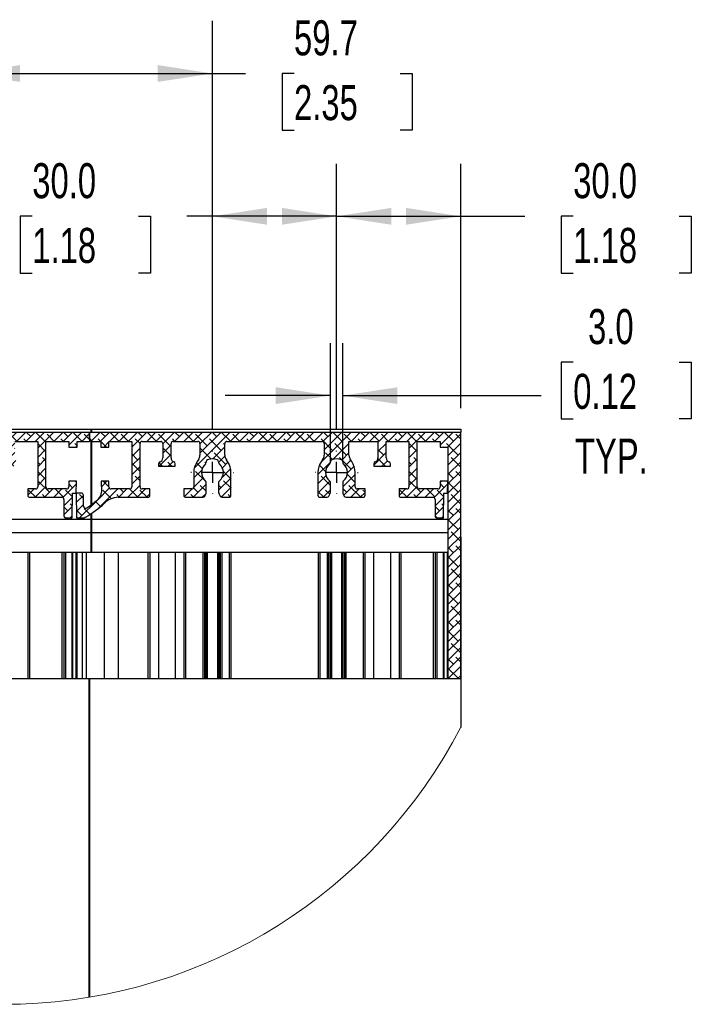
# Model space of a CAD drawing. Header units: millimetres. Extents: x 51 to 2184, y 51 to 1676.
# Tile 5 of 9: x 1246 to 1571, y 415 to 891. Entities that reach past the tile are written whole.
import ezdxf

# ---------------------------------------------------------------- set-up
doc = ezdxf.new("R2010")
doc.units = ezdxf.units.MM
doc.header["$LTSCALE"] = 8
doc.linetypes.add('CENTERX2', pattern=[20.32, 12.7, -2.54, 2.54, -2.54])
doc.layers.add('CENTER', color=40, linetype='CENTERX2')
doc.layers.add('DIMENSIONS', color=140, linetype='Continuous', lineweight=25)
doc.styles.add('SLDTEXTSTYLE0', font='TXT', dxfattribs={"width": 0.7})
doc.dimstyles.new('SLDDIMSTYLE7', dxfattribs={"dimtxt": 17.264063, "dimasz": 26.416, "dimexe": 0, "dimexo": 0.0625, "dimgap": 4.316016, "dimtad": 0, "dimtih": 1, "dimtoh": 1, "dimlfac": 0.5, "dimrnd": 1e-09, "dimzin": 4, "dimdsep": 46, "dimtxsty": 'SLDTEXTSTYLE0', "dimsah": 1, "dimcen": 0.09, "dimadec": 0, "dimazin": 1, "dimtfac": 1, "dimtmove": 0, "dimatfit": 0, "dimfxl": 0, "dimfrac": 2, "dimtolj": 1, "dimtzin": 12, "dimarcsym": 0})
doc.dimstyles.new('SLDDIMSTYLE8', dxfattribs={"dimtxt": 17.264063, "dimasz": 26.416, "dimexe": 0, "dimexo": 0.0625, "dimgap": 4.316016, "dimtad": 0, "dimtih": 1, "dimtoh": 1, "dimlfac": 0.5, "dimrnd": 1e-09, "dimzin": 4, "dimdsep": 46, "dimtxsty": 'SLDTEXTSTYLE0', "dimsah": 1, "dimcen": 0.09, "dimadec": 0, "dimazin": 1, "dimtfac": 1, "dimtofl": 0, "dimtmove": 0, "dimatfit": 3, "dimfxl": 0, "dimfrac": 2, "dimtolj": 1, "dimtzin": 12, "dimarcsym": 0})
doc.dimstyles.new('SLDDIMSTYLE9', dxfattribs={"dimtxt": 17.264063, "dimasz": 26.416, "dimexe": 0, "dimexo": 0.0625, "dimgap": 4.316016, "dimtad": 0, "dimtih": 1, "dimtoh": 1, "dimlfac": 0.5, "dimrnd": 1e-09, "dimzin": 12, "dimdsep": 46, "dimtxsty": 'SLDTEXTSTYLE0', "dimsah": 1, "dimcen": 0.09, "dimadec": 0, "dimazin": 3, "dimtfac": 1, "dimtofl": 0, "dimtmove": 0, "dimatfit": 3, "dimfxl": 0, "dimfrac": 2, "dimtolj": 1, "dimtzin": 12, "dimarcsym": 0})

# ---------------------------------------------------------------- blocks, each defined once
blk = doc.blocks.new('SW_HATCH_0')
at = {"color": 0, "linetype": 'Continuous', "lineweight": 18}
for p, q in [((-197.57, 0), (-201.4, -3.83)), ((-193.08, 0), (-197.58, -4.5)), ((-188.59, 0), (-193.09, -4.5)), ((-190.76, -2.17), (-192.93, 0)), ((-170.62, 0), (-189.75, -19.12)), ((-184.1, 0), (-188.6, -4.5)), ((-184.02, -4.42), (-188.44, 0)), ((-175.12, 0), (-186.8, -11.68)), ((-179.61, 0), (-186.76, -7.15)), ((-172.8, -2.17), (-174.97, 0)), ((-166.13, 0), (-170.63, -4.5)), ((-166.06, -4.42), (-170.48, 0)), ((-161.64, 0), (-166.14, -4.5)), ((-157.15, 0), (-161.65, -4.5)), ((-152.66, 0), (-157.16, -4.5)), ((-154.83, -2.17), (-157.01, 0)), ((-148.17, 0), (-152.67, -4.5)), ((-148.1, -4.42), (-152.52, 0)), ((-143.68, 0), (-148.18, -4.5)), ((-139.19, 0), (-143.69, -4.5)), ((-134.7, 0), (-139.2, -4.5)), ((-136.87, -2.17), (-139.04, 0)), ((-130.21, 0), (-134.71, -4.5)), ((-130.14, -4.42), (-134.55, 0)), ((-125.72, 0), (-130.22, -4.5)), ((-121.23, 0), (-125.73, -4.5)), ((-116.74, 0), (-121.24, -4.5)), ((-118.91, -2.17), (-121.08, 0)), ((-112.25, 0), (-116.75, -4.5)), ((-112.18, -4.42), (-116.59, 0)), ((-107.76, 0), (-112.26, -4.5)), ((-103.27, 0), (-107.77, -4.5)), ((-98.78, 0), (-103.28, -4.5)), ((-100.95, -2.17), (-103.12, 0)), ((-94.29, 0), (-98.79, -4.5)), ((-94.22, -4.42), (-98.63, 0)), ((-89.8, 0), (-94.3, -4.5)), ((-85.31, 0), (-89.81, -4.5)), ((-80.82, 0), (-85.32, -4.5)), ((-82.99, -2.17), (-85.16, 0)), ((-76.33, 0), (-80.83, -4.5)), ((-76.26, -4.42), (-80.67, 0)), ((-71.84, 0), (-76.34, -4.5)), ((-67.35, 0), (-71.85, -4.5)), ((-53.88, 0), (-70.43, -16.55)), ((-62.86, 0), (-67.42, -4.56)), ((-65.03, -2.17), (-67.2, 0)), ((-58.37, 0), (-66.76, -8.39)), ((-58.3, -4.42), (-62.71, 0)), ((-49.39, 0), (-53.89, -4.5)), ((-44.9, 0), (-49.4, -4.5)), ((-47.07, -2.17), (-49.24, 0)), ((-40.41, 0), (-44.91, -4.5)), ((-40.34, -4.42), (-44.75, 0)), ((-35.92, 0), (-40.76, -4.84)), ((-31.43, 0), (-35.93, -4.5)), ((-26.94, 0), (-31.44, -4.5)), ((-29.11, -2.17), (-31.28, 0)), ((-22.45, 0), (-26.95, -4.5)), ((-22.38, -4.42), (-26.79, 0)), ((-17.96, 0), (-25.76, -7.8)), ((-13.47, 0), (-17.97, -4.5)), ((-8.98, 0), (-13.48, -4.5)), ((-11.15, -2.17), (-13.32, 0)), ((-4.49, 0), (-10.76, -6.27)), ((-4.42, -4.42), (-8.83, 0)), ((0, 0), (-0.8, -0.8)), ((4.49, 0), (-0.01, -4.5)), ((8.98, 0), (4.48, -4.5)), ((6.81, -2.17), (4.64, 0)), ((13.47, 0), (8.97, -4.5)), ((13.54, -4.42), (9.13, 0)), ((17.96, 0), (13.46, -4.5)), ((22.45, 0), (17.95, -4.5)), ((26.94, 0), (19.7, -7.24)), ((24.77, -2.17), (22.6, 0)), ((31.43, 0), (26.93, -4.5)), ((31.51, -4.42), (27.09, 0)), ((35.92, 0), (31.42, -4.5)), ((40.41, 0), (34.7, -5.71)), ((44.9, 0), (40.4, -4.5)), ((42.73, -2.17), (40.56, 0)), ((49.39, 0), (44.89, -4.5)), ((49.47, -4.42), (45.05, 0)), ((53.88, 0), (49.38, -4.5)), ((67.35, 0), (49.92, -17.43)), ((58.37, 0), (52.69, -5.69)), ((62.86, 0), (52.69, -10.18)), ((60.69, -2.17), (58.52, 0)), ((67.43, -4.42), (63.01, 0)), ((71.84, 0), (67.34, -4.5)), ((76.33, 0), (71.83, -4.5)), ((80.82, 0), (76.32, -4.5)), ((78.65, -2.17), (76.48, 0)), ((85.31, 0), (80.81, -4.5)), ((85.39, -4.42), (80.97, 0)), ((89.8, 0), (85.3, -4.5)), ((94.29, 0), (89.79, -4.5)), ((98.78, 0), (94.28, -4.5)), ((96.61, -2.17), (94.44, 0)), ((103.27, 0), (98.77, -4.5)), ((103.35, -4.42), (98.93, 0)), ((107.76, 0), (103.26, -4.5)), ((112.25, 0), (107.75, -4.5)), ((125.72, 0), (111.26, -14.46)), ((116.74, 0), (112.15, -4.59)), ((114.57, -2.17), (112.4, 0)), ((121.23, 0), (112.73, -8.51)), ((121.31, -4.42), (116.89, 0)), ((130.21, 0), (125.71, -4.5)), ((134.7, 0), (130.2, -4.5)), ((132.53, -2.17), (130.36, 0)), ((139.19, 0), (134.69, -4.5)), ((139.27, -4.42), (134.85, 0)), ((143.68, 0), (138.73, -4.96)), ((148.17, 0), (143.67, -4.5)), ((152.66, 0), (148.16, -4.5)), ((150.49, -2.17), (148.32, 0)), ((157.15, 0), (152.65, -4.5)), ((157.23, -4.42), (152.81, 0)), ((161.64, 0), (153.73, -7.92)), ((166.13, 0), (161.63, -4.5)), ((170.62, 0), (166.12, -4.5)), ((168.45, -2.17), (166.28, 0)), ((175.11, 0), (168.73, -6.39)), ((175.19, -4.42), (170.77, 0)), ((-219.35, -3.82), (-227.03, -11.5)), ((-213.22, -2.19), (-222.54, -11.5)), ((-219.94, -4.42), (-220.25, -4.1)), ((-207.65, -1.1), (-218.05, -11.5)), ((-213.21, -6.66), (-216.79, -3.08)), ((-202.48, -0.42), (-213.56, -11.5)), ((-206.47, -8.91), (-212.08, -3.29)), ((-208.72, -2.17), (-209.47, -1.42)), ((-202.46, -3.94), (-205.6, -0.8)), ((-192.92, -4.5), (-194.12, -3.29)), ((-177.29, -6.66), (-182.9, -1.05)), ((-174.56, -4.9), (-176.16, -3.29)), ((-161.49, -4.5), (-164.94, -1.05)), ((-157, -4.5), (-158.2, -3.29)), ((-143.53, -4.5), (-146.98, -1.05)), ((-139.03, -4.5), (-140.24, -3.29)), ((-125.56, -4.5), (-129.02, -1.05)), ((-121.07, -4.5), (-122.28, -3.29)), ((-107.6, -4.5), (-111.06, -1.05)), ((-103.11, -4.5), (-104.32, -3.29)), ((-89.64, -4.5), (-93.1, -1.05)), ((-85.15, -4.5), (-86.36, -3.29)), ((-71.68, -4.5), (-75.14, -1.05)), ((-62.79, -8.91), (-68.4, -3.29)), ((-53.72, -4.5), (-57.17, -1.05)), ((-49.23, -4.5), (-50.44, -3.29)), ((-35.76, -4.5), (-39.21, -1.05)), ((-31.27, -4.5), (-32.48, -3.29)), ((-17.8, -4.5), (-21.25, -1.05)), ((-13.31, -4.5), (-14.52, -3.29)), ((-0.75, -0.75), (-4.5, -4.5)), ((-0.75, -3.59), (-3.29, -1.05)), ((0.16, -4.5), (-0.12, -4.22)), ((4.65, -4.5), (3.44, -3.29)), ((7.45, -7.3), (4.7, -4.55)), ((18.12, -4.5), (14.67, -1.05)), ((23.7, -5.59), (21.4, -3.29)), ((38.24, -6.66), (32.63, -1.05)), ((40.57, -4.5), (39.36, -3.29)), ((56.2, -6.66), (50.59, -1.05)), ((62.94, -8.91), (57.32, -3.29)), ((72, -4.5), (68.55, -1.05)), ((76.49, -4.5), (75.28, -3.29)), ((89.96, -4.5), (86.51, -1.05)), ((94.45, -4.5), (93.24, -3.29)), ((107.92, -4.5), (104.47, -1.05)), ((116.82, -8.91), (111.21, -3.29)), ((125.88, -4.5), (122.43, -1.05)), ((130.37, -4.5), (129.17, -3.29)), ((143.84, -4.5), (140.39, -1.05)), ((148.33, -4.5), (147.13, -3.29)), ((161.8, -4.5), (158.35, -1.05)), ((166.29, -4.5), (165.09, -3.29)), ((178.73, -0.88), (172.31, -7.3)), ((178.73, -3.46), (176.31, -1.05)), ((-226.27, -6.26), (-254.68, -34.66)), ((-228.92, -13.4), (-233.03, -9.29)), ((-224.43, -8.91), (-226.85, -6.49)), ((-217.7, -11.15), (-223.31, -5.54)), ((-212.86, -11.5), (-216.57, -7.78)), ((-205.32, -7.76), (-209.5, -11.93)), ((-205.32, -5.57), (-205.35, -5.54)), ((-181.78, -11.15), (-186.76, -6.17)), ((-175.04, -13.4), (-180.65, -7.78)), ((-174.76, -8.62), (-179.29, -13.16)), ((-54.76, -5.37), (-62.67, -13.27)), ((-56.05, -11.15), (-61.66, -5.54)), ((-54.76, -7.96), (-54.93, -7.78)), ((-36.76, -5.33), (-40.76, -9.33)), ((-38.09, -11.15), (-40.76, -8.49)), ((-36.76, -8), (-36.97, -7.78)), ((-21.76, -8.29), (-25.76, -12.29)), ((-21.76, -9.52), (-25.74, -5.54)), ((-10.51, -7.3), (-10.76, -7.05)), ((-6.76, -6.56), (-7.78, -5.54)), ((-6.76, -6.76), (-7.3, -7.3)), ((8.7, -4.77), (6.17, -7.3)), ((20.28, -6.66), (19.7, -6.08)), ((23.7, -7.73), (19.7, -11.73)), ((38.7, -6.2), (34.7, -10.2)), ((38.7, -11.61), (34.87, -7.78)), ((58.07, -13.02), (52.83, -7.78)), ((64.69, -7.16), (58.85, -12.99)), ((64.69, -6.16), (64.06, -5.54)), ((124.73, -5.49), (116.99, -13.22)), ((123.55, -11.15), (117.94, -5.54)), ((124.73, -7.84), (124.68, -7.78)), ((142.73, -5.45), (138.73, -9.45)), ((141.51, -11.15), (138.73, -8.36)), ((142.73, -7.87), (142.64, -7.78)), ((157.73, -8.41), (153.73, -12.41)), ((157.73, -9.4), (153.86, -5.54)), ((169.09, -7.3), (168.73, -6.93)), ((177.43, -11.15), (171.82, -5.54)), ((178.73, -5.37), (172.73, -11.37)), ((178.73, -7.95), (178.56, -7.78)), ((-234.61, -10.1), (-254.75, -30.25)), ((-228.12, -12.59), (-252.53, -37)), ((-240.15, -15.64), (-241.59, -14.2)), ((-233.41, -17.89), (-238.83, -12.47)), ((-235.66, -11.15), (-235.97, -10.83)), ((-226.33, -11.5), (-227.8, -10.03)), ((-204.23, -15.64), (-209.84, -10.03)), ((-205.32, -12.25), (-209.32, -16.25)), ((-202.33, -13.74), (-206.11, -17.52)), ((-186.27, -15.64), (-187.9, -14.01)), ((-183.6, -13.82), (-185.14, -12.27)), ((-174.35, -12.71), (-177.2, -15.56)), ((-170.65, -13.5), (-175.57, -18.41)), ((-168.31, -15.64), (-170.45, -13.5)), ((-166.16, -13.5), (-169.16, -16.5)), ((-162.96, -16.5), (-165.96, -13.5)), ((-161.67, -13.5), (-164.67, -16.5)), ((-157.18, -13.5), (-160.18, -16.5)), ((-152.69, -13.5), (-155.69, -16.5)), ((-150.34, -15.64), (-152.49, -13.5)), ((-148.24, -13.53), (-151.2, -16.5)), ((-144.85, -16.65), (-147.9, -13.59)), ((-95.03, -14.21), (-96.05, -15.22)), ((-91.11, -16.5), (-93.94, -13.68)), ((-89.83, -13.5), (-92.84, -16.5)), ((-85.34, -13.5), (-88.34, -16.5)), ((-80.85, -13.5), (-83.85, -16.5)), ((-78.5, -15.64), (-80.64, -13.5)), ((-76.36, -13.5), (-79.36, -16.5)), ((-73.15, -16.5), (-76.15, -13.5)), ((-71.87, -13.5), (-74.87, -16.5)), ((-67.28, -13.4), (-67.57, -13.11)), ((-62.85, -13.33), (-66.15, -10.03)), ((-53.81, -17.89), (-59.42, -12.27)), ((-54.76, -9.86), (-58.35, -13.45)), ((-53.95, -13.54), (-56.6, -16.19)), ((-36.76, -9.82), (-42.76, -15.82)), ((-37.23, -16.5), (-40.8, -12.93)), ((-36.26, -13.81), (-38.95, -16.5)), ((-21.76, -12.78), (-25.76, -16.78)), ((-21.76, -14.01), (-23.5, -12.27)), ((22.53, -13.4), (19.7, -10.57)), ((23.7, -12.22), (19.7, -16.22)), ((23.7, -10.08), (23.65, -10.03)), ((38.7, -10.69), (32.89, -16.5)), ((39.67, -14.21), (37.38, -16.5)), ((65.18, -15.64), (59.57, -10.03)), ((64.72, -11.62), (61.69, -14.65)), ((112.33, -13.4), (112.14, -13.21)), ((116.73, -13.3), (113.45, -10.03)), ((125.8, -17.89), (120.19, -12.27)), ((124.73, -9.98), (121.21, -13.49)), ((125.59, -13.61), (122.93, -16.26)), ((142.73, -9.94), (136.73, -15.94)), ((142.37, -16.5), (138.7, -12.83)), ((143.28, -13.88), (140.65, -16.5)), ((157.73, -12.9), (153.73, -16.9)), ((157.73, -13.89), (156.11, -12.27)), ((178.73, -9.86), (172.73, -15.86)), ((178.73, -16.93), (174.07, -12.27)), ((-247, -18.01), (-254.83, -25.84)), ((-244.64, -20.13), (-246.87, -17.9)), ((-237.9, -22.38), (-243.51, -16.76)), ((-232.12, -23.67), (-236.78, -19.01)), ((-229.31, -17.5), (-232.29, -14.52)), ((-206.86, -17.5), (-207.59, -16.76)), ((-201.29, -17.19), (-205.32, -21.23)), ((-185.97, -20.42), (-189.4, -16.99)), ((-172.8, -20.13), (-176.29, -16.64)), ((-171.55, -16.89), (-171.67, -16.76)), ((-158.47, -16.5), (-160.45, -14.52)), ((-145.46, -15.24), (-147.76, -17.54)), ((-144.76, -21.23), (-146.98, -19.01)), ((-93.75, -17.42), (-96.76, -20.42)), ((-86.62, -16.5), (-88.61, -14.52)), ((-66.04, -19.12), (-70.64, -14.52)), ((-63.76, -14.37), (-69.76, -20.37)), ((-52.31, -16.39), (-55.46, -19.54)), ((-42.58, -15.64), (-42.76, -15.47)), ((-24.62, -15.64), (-25.76, -14.5)), ((-21.76, -17.27), (-25.76, -21.27)), ((-22.38, -22.38), (-25.76, -19)), ((23.7, -19.06), (19.7, -15.06)), ((23.7, -16.71), (19.7, -20.71)), ((34.61, -16.5), (32.87, -14.77)), ((39.1, -16.5), (37.12, -14.52)), ((53.51, -18.33), (49.69, -22.16)), ((55.64, -24.06), (50.59, -19.01)), ((53.72, -17.65), (50.95, -14.88)), ((55.6, -15.04), (55.08, -14.52)), ((67.52, -17.79), (63.4, -21.92)), ((66.23, -14.59), (63.52, -17.31)), ((67.43, -22.38), (63.95, -18.9)), ((115.73, -14.49), (109.73, -20.49)), ((113.45, -19.01), (110.43, -15.99)), ((127.21, -16.48), (124.02, -19.66)), ((137.02, -15.64), (136.73, -15.34)), ((154.98, -15.64), (153.73, -14.38)), ((157.73, -17.39), (153.73, -21.39)), ((157.23, -22.38), (153.73, -18.87)), ((178.73, -14.35), (172.73, -20.35)), ((172.94, -15.64), (172.73, -15.42)), ((178.73, -18.84), (172.73, -24.84)), ((178.73, -21.42), (176.31, -19.01)), ((-249.13, -24.62), (-251.81, -21.94)), ((-232.12, -21.09), (-249.66, -38.63)), ((-242.39, -26.87), (-248.01, -21.25)), ((-235.66, -29.11), (-241.27, -23.5)), ((-201.98, -22.38), (-205.32, -19.04)), ((-201.29, -21.68), (-205.32, -25.72)), ((-201.29, -27.56), (-205.32, -23.53)), ((-186.04, -19.91), (-189.76, -23.62)), ((-184.69, -23.04), (-189.76, -28.11)), ((-183.76, -27.13), (-187.39, -23.5)), ((-171.76, -19.09), (-177.76, -25.09)), ((-171.76, -23.58), (-177.7, -29.52)), ((-171.76, -25.66), (-175.87, -21.54)), ((-144.76, -19.03), (-147.76, -22.03)), ((-144.76, -23.52), (-147.76, -26.52)), ((-94.22, -22.38), (-96.76, -19.84)), ((-93.76, -21.91), (-96.76, -24.91)), ((-64.05, -23.64), (-71.91, -31.5)), ((-65.85, -20.95), (-69.76, -24.86)), ((-63.76, -25.9), (-68.4, -21.25)), ((-51.76, -20.33), (-57.76, -26.33)), ((-51.76, -24.43), (-55.58, -20.61)), ((-21.76, -21.76), (-25.76, -25.76)), ((-20.13, -29.11), (-25.74, -23.5)), ((-10.23, -23.7), (-10.76, -24.23)), ((-7.05, -24.23), (-7.58, -23.7)), ((7.73, -23.7), (5.04, -26.39)), ((8.7, -26.51), (5.89, -23.7)), ((23.7, -21.2), (19.7, -25.2)), ((23.7, -23.55), (21.4, -21.25)), ((54.13, -22.2), (49.67, -26.66)), ((67.69, -22.12), (61.69, -28.12)), ((67.69, -27.13), (64.06, -23.5)), ((113.66, -21.04), (109.73, -24.98)), ((115.49, -23.71), (109.73, -29.47)), ((115.73, -25.78), (111.21, -21.25)), ((127.73, -20.45), (121.73, -26.45)), ((127.73, -24.31), (123.93, -20.51)), ((157.73, -21.88), (153.73, -25.88)), ((159.47, -29.11), (153.86, -23.5)), ((169.38, -23.7), (168.73, -24.35)), ((172.43, -24.11), (172.02, -23.7)), ((175.19, -22.38), (172.73, -19.91)), ((178.73, -23.33), (172.73, -29.33)), ((-253.62, -29.11), (-254.8, -27.93)), ((-246.88, -31.36), (-252.5, -25.74)), ((-232.12, -25.58), (-249.66, -43.12)), ((-240.15, -33.6), (-245.76, -27.99)), ((-228.92, -31.36), (-234.53, -25.74)), ((-230.56, -28.5), (-233.56, -31.5)), ((-208.11, -28.5), (-209.32, -29.72)), ((-206.33, -31.5), (-209.32, -28.51)), ((-201.29, -26.17), (-206.62, -31.5)), ((-188.51, -26.87), (-189.76, -25.62)), ((-183.76, -26.6), (-188.65, -31.5)), ((-177.29, -24.62), (-177.74, -24.17)), ((-171.12, -27.43), (-175.18, -31.5)), ((-170.41, -31.5), (-173.92, -27.99)), ((-148.73, -27.5), (-151.56, -30.32)), ((-144.79, -28.05), (-148.21, -31.46)), ((-145.85, -29.11), (-147.92, -27.05)), ((-91.97, -29.11), (-96.76, -24.33)), ((-93.76, -26.4), (-96.43, -29.08)), ((-90.36, -27.5), (-94.12, -31.26)), ((-72.4, -27.5), (-73.56, -28.66)), ((-67.28, -31.36), (-71.13, -27.5)), ((-69.52, -24.62), (-69.76, -24.39)), ((-63.76, -27.84), (-67.42, -31.5)), ((-64.05, -30.09), (-66.15, -27.99)), ((-56.05, -29.11), (-57.76, -27.41)), ((-51.76, -24.82), (-57.32, -30.38)), ((-49.32, -31.36), (-54.93, -25.74)), ((-49.95, -27.5), (-53.95, -31.5)), ((-46.96, -29.23), (-48.19, -27.99)), ((-27.5, -27.5), (-30.56, -30.56)), ((-26.72, -31.5), (-30.23, -27.99)), ((-21.76, -26.25), (-27.01, -31.5)), ((-18.52, -27.5), (-22.52, -31.5)), ((-14.03, -27.5), (-18.03, -31.5)), ((-13.4, -31.36), (-17.25, -27.5)), ((-7.07, -25.03), (-13.65, -31.61)), ((-8.94, -31.32), (-12.27, -27.99)), ((-8.91, -26.87), (-10.76, -25.01)), ((9.95, -32.25), (5.69, -27.99)), ((17.4, -27.5), (13.23, -31.67)), ((15.79, -29.11), (14.18, -27.5)), ((23.7, -25.69), (17.89, -31.5)), ((22.53, -31.36), (18.67, -27.5)), ((20.28, -24.62), (19.7, -24.04)), ((26.38, -27.5), (22.38, -31.5)), ((27.16, -31.5), (23.65, -27.99)), ((48.84, -27.49), (45.15, -31.18)), ((55.69, -25.14), (49.32, -31.5)), ((51.71, -29.11), (49.57, -26.97)), ((55.69, -28.6), (52.83, -25.74)), ((62.94, -26.87), (61.69, -25.62)), ((67.69, -26.61), (62.88, -31.41)), ((110.08, -24.62), (109.73, -24.27)), ((115.73, -27.96), (112.18, -31.5)), ((115.47, -30.01), (113.45, -27.99)), ((123.55, -29.11), (121.73, -27.29)), ((127.73, -24.94), (122.21, -30.46)), ((130.29, -31.36), (124.68, -25.74)), ((129.65, -27.5), (125.65, -31.5)), ((132.53, -29.11), (131.41, -27.99)), ((152.1, -27.5), (148.94, -30.66)), ((152.88, -31.5), (149.37, -27.99)), ((157.73, -26.37), (152.6, -31.5)), ((161.09, -27.5), (157.09, -31.5)), ((165.58, -27.5), (161.58, -31.5)), ((166.21, -31.36), (162.35, -27.5)), ((172.41, -25.15), (165.91, -31.66)), ((170.55, -31.21), (167.33, -27.99)), ((170.7, -26.87), (168.73, -24.89)), ((177.43, -29.11), (172.73, -24.4)), ((178.73, -27.82), (172.73, -33.82)), ((178.73, -25.91), (178.56, -25.74)), ((-251.37, -35.85), (-254.72, -32.5)), ((-244.64, -38.09), (-250.25, -32.48)), ((-235.62, -33.64), (-239.02, -30.23)), ((-228.12, -30.56), (-229.06, -31.5)), ((-202.17, -31.16), (-203.1, -30.23)), ((-188.37, -31.5), (-189.76, -30.11)), ((-184.46, -30.91), (-185.14, -30.23)), ((-175.04, -31.36), (-177.76, -28.64)), ((-167.96, -28.76), (-170.69, -31.5)), ((-148.02, -31.43), (-149.22, -30.23)), ((-94.45, -31.12), (-95.34, -30.23)), ((-46.96, -29), (-49.46, -31.5)), ((-22.23, -31.5), (-23.5, -30.23)), ((-8.94, -31.39), (-13.11, -35.57)), ((-7.05, -29.5), (-7.15, -29.61)), ((-6.66, -33.6), (-7.09, -33.17)), ((-3.64, -30.58), (-7.08, -34.02)), ((-3.61, -32.16), (-5.54, -30.23)), ((4.56, -31.36), (4.47, -31.26)), ((13.69, -31.5), (12.42, -30.23)), ((28.5, -29.87), (26.87, -31.5)), ((49.61, -31.5), (48.34, -30.23)), ((55.54, -29.77), (53.81, -31.5)), ((63.05, -31.47), (62.29, -30.71)), ((67.33, -31.26), (66.3, -30.23)), ((112.33, -31.36), (109.73, -28.76)), ((132.53, -29.12), (130.14, -31.5)), ((157.37, -31.5), (156.11, -30.23)), ((170.54, -31.51), (166.37, -35.69)), ((178.73, -32.31), (172.73, -38.31)), ((178.73, -34.89), (174.07, -30.23)), ((-241.24, -37), (-243.51, -34.72)), ((-235.62, -33.57), (-239.62, -37.57)), ((-235.62, -38.06), (-239.07, -41.5)), ((-235.62, -38.13), (-236.78, -36.97)), ((-9.02, -35.96), (-13.11, -40.06)), ((-11.15, -38.09), (-13.11, -36.13)), ((-9.01, -35.74), (-10.03, -34.72)), ((-4.42, -40.34), (-7.01, -37.74)), ((-3.56, -34.99), (-7, -38.43)), ((-0.46, -39.8), (-3.29, -36.97)), ((0.07, -35.85), (-0.34, -35.43)), ((4.65, -35.93), (2.19, -33.48)), ((168.45, -38.09), (166.37, -36.01)), ((170.46, -36.08), (166.37, -40.18)), ((170.47, -35.62), (169.58, -34.72)), ((172.94, -33.6), (172.73, -33.38)), ((178.73, -36.8), (172.73, -42.8)), ((175.19, -40.34), (172.73, -37.87)), ((178.73, -39.38), (176.31, -36.97)), ((-249.13, -42.58), (-249.66, -42.05)), ((-243.62, -41.57), (-249.65, -47.6)), ((-243.62, -43.6), (-248.01, -39.21)), ((-237.9, -40.34), (-239.62, -38.62)), ((-12.24, -41.49), (-13.11, -40.63)), ((-9.1, -40.53), (-10.07, -41.5)), ((167.37, -41.5), (166.37, -40.5)), ((170.38, -40.65), (169.54, -41.5)), ((178.73, -41.29), (172.73, -47.29)), ((177.43, -47.07), (172.73, -42.36)), ((-248.2, -48), (-249.66, -46.54)), ((-243.81, -47.89), (-245.76, -45.95)), ((-243.62, -46.06), (-245.57, -48)), ((178.73, -45.78), (172.73, -51.78)), ((178.73, -43.87), (178.56, -43.7)), ((178.73, -50.27), (172.73, -56.27)), ((172.94, -51.56), (172.73, -51.34)), ((178.73, -52.85), (174.07, -48.19)), ((178.73, -54.76), (172.73, -60.76)), ((175.19, -58.3), (172.73, -55.83)), ((178.73, -57.34), (176.31, -54.93)), ((178.73, -59.25), (172.73, -65.25)), ((177.43, -65.03), (172.73, -60.32)), ((178.73, -61.83), (178.56, -61.66)), ((178.73, -63.74), (172.73, -69.74)), ((178.73, -70.82), (174.07, -66.15)), ((178.73, -68.23), (172.73, -74.23)), ((172.94, -69.52), (172.73, -69.31)), ((178.73, -72.72), (172.73, -78.72)), ((175.19, -76.26), (172.73, -73.8)), ((178.73, -75.31), (176.31, -72.89)), ((178.73, -77.21), (172.73, -83.21)), ((177.43, -82.99), (172.73, -78.29)), ((178.73, -79.8), (178.56, -79.63)), ((178.73, -81.7), (172.73, -87.7)), ((178.73, -88.78), (174.07, -84.12)), ((178.73, -86.19), (172.73, -92.19)), ((172.94, -87.48), (172.73, -87.27)), ((178.73, -90.68), (172.73, -96.68)), ((175.19, -94.22), (172.73, -91.76)), ((178.73, -93.27), (176.31, -90.85)), ((178.73, -95.17), (172.73, -101.17)), ((177.43, -100.95), (172.73, -96.25)), ((178.73, -99.66), (172.73, -105.66)), ((178.73, -97.76), (178.56, -97.59)), ((178.73, -104.15), (172.73, -110.15)), ((178.73, -106.74), (174.07, -102.08)), ((172.94, -105.44), (172.73, -105.23)), ((178.73, -108.64), (172.73, -114.64)), ((178.73, -111.23), (176.31, -108.81)), ((175.19, -112.18), (172.73, -109.72)), ((178.73, -113.13), (172.73, -119.13)), ((177.43, -118.91), (172.73, -114.21)), ((178.73, -117.62), (177.09, -119.26)), ((178.73, -115.72), (178.56, -115.55))]:
    blk.add_line(p, q, dxfattribs=at)
at = {"color": 0, "linetype": 'Continuous', "lineweight": 18, "flags": 128}
for points in [[(-197.41, -4.5), (-198.2, -3.71), (-200.86, -1.05)], [(8.87, -27.05), (3.24, -32.68), (-5.58, -41.5)], [(12.91, -27.5), (6.81, -33.6), (3.68, -36.73)]]:
    blk.add_lwpolyline(points, dxfattribs=at)
blk = doc.blocks.new('_D_19')
at = {"layer": 'DIMENSIONS'}
for p, q in [((1396.32, 677.31), (1396.32, 734.53)), ((1402.32, 677.31), (1402.32, 734.53)), ((1513.71, 725.28), (1507.91, 725.28)), ((1507.91, 725.28), (1507.91, 697.84)), ((1565.01, 725.28), (1570.81, 725.28)), ((1570.81, 725.28), (1570.81, 697.84)), ((1396.32, 709.13), (1345.52, 709.13)), ((1402.32, 709.13), (1498.25, 709.13)), ((1507.91, 697.84), (1513.71, 697.84)), ((1570.81, 697.84), (1565.01, 697.84))]:
    blk.add_line(p, q, dxfattribs=at)
for points in [[(1396.32, 709.13), (1369.9, 713.19), (1369.9, 705.06)], [(1402.32, 709.13), (1428.73, 705.06), (1428.73, 713.19)]]:
    blk.add_solid(points, dxfattribs=at)
at = {"layer": 'DIMENSIONS', "char_height": 16.933, "attachment_point": 1, "style": 'SLDTEXTSTYLE0'}
for s, insert in [('3.0', (1520.89, 750.97)), ('0.12', (1513.71, 719.67)), ('TYP.', (1514.54, 688.36))]:
    blk.add_mtext(s, dxfattribs=dict(at, insert=insert))
blk = doc.blocks.new('_D_20')
at = {"layer": 'DIMENSIONS'}
for p, q in [((1399.32, 692.56), (1399.32, 821.16)), ((1459.32, 703.14), (1459.32, 821.16)), ((1399.32, 795.76), (1459.32, 795.76)), ((1459.32, 795.76), (1490.32, 795.76)), ((1513.71, 795.76), (1507.91, 795.76)), ((1507.91, 795.76), (1507.91, 768.32)), ((1565.01, 795.76), (1570.81, 795.76)), ((1570.81, 795.76), (1570.81, 768.32)), ((1507.91, 768.32), (1513.71, 768.32)), ((1570.81, 768.32), (1565.01, 768.32))]:
    blk.add_line(p, q, dxfattribs=at)
for points in [[(1399.32, 795.76), (1425.73, 791.69), (1425.73, 799.82)], [(1459.32, 795.76), (1432.9, 799.82), (1432.9, 791.69)]]:
    blk.add_solid(points, dxfattribs=at)
at = {"layer": 'DIMENSIONS', "char_height": 16.933, "attachment_point": 1, "style": 'SLDTEXTSTYLE0'}
for s, insert in [('30.0', (1513.71, 821.45)), ('1.18', (1513.71, 790.15))]:
    blk.add_mtext(s, dxfattribs=dict(at, insert=insert))
blk = doc.blocks.new('_D_21')
at = {"layer": 'DIMENSIONS'}
for p, q in [((1339.28, 692.56), (1339.28, 821.16)), ((1399.32, 692.56), (1399.32, 821.16)), ((1252.21, 795.76), (1246.41, 795.76)), ((1246.41, 795.76), (1246.41, 768.32)), ((1303.51, 795.76), (1309.31, 795.76)), ((1309.31, 795.76), (1309.31, 768.32)), ((1339.28, 795.76), (1326.91, 795.76)), ((1399.32, 795.76), (1339.28, 795.76)), ((1246.41, 768.32), (1252.21, 768.32)), ((1309.31, 768.32), (1303.51, 768.32))]:
    blk.add_line(p, q, dxfattribs=at)
for points in [[(1339.28, 795.76), (1365.69, 791.69), (1365.69, 799.82)], [(1399.32, 795.76), (1372.9, 799.82), (1372.9, 791.69)]]:
    blk.add_solid(points, dxfattribs=at)
at = {"layer": 'DIMENSIONS', "char_height": 16.933, "attachment_point": 1, "style": 'SLDTEXTSTYLE0'}
for s, insert in [('30.0', (1252.21, 821.45)), ('1.18', (1252.21, 790.15))]:
    blk.add_mtext(s, dxfattribs=dict(at, insert=insert))
blk = doc.blocks.new('_D_22')
at = {"layer": 'DIMENSIONS'}
for p, q in [((1219.83, 692.56), (1219.83, 890.17)), ((1339.28, 692.56), (1339.28, 890.17)), ((1219.83, 864.77), (1339.28, 864.77)), ((1339.28, 864.77), (1355.35, 864.77)), ((1378.74, 864.77), (1372.94, 864.77)), ((1372.94, 864.77), (1372.94, 837.33)), ((1430.04, 864.77), (1435.84, 864.77)), ((1435.84, 864.77), (1435.84, 837.33)), ((1372.94, 837.33), (1378.74, 837.33)), ((1435.84, 837.33), (1430.04, 837.33))]:
    blk.add_line(p, q, dxfattribs=at)
for points in [[(1219.83, 864.77), (1246.25, 860.71), (1246.25, 868.83)], [(1339.28, 864.77), (1312.86, 868.83), (1312.86, 860.71)]]:
    blk.add_solid(points, dxfattribs=at)
at = {"layer": 'DIMENSIONS', "char_height": 16.933, "attachment_point": 1, "style": 'SLDTEXTSTYLE0'}
for s, insert in [('59.7', (1378.74, 890.46)), ('2.35', (1378.74, 859.16))]:
    blk.add_mtext(s, dxfattribs=dict(at, insert=insert))
blk = doc.blocks.new('SW_CENTERMARKSYMBOL_12')
at = {"layer": 'CENTER', "color": 0}
for p, q in [((0, 10.16), (0, 10.38)), ((0, 0), (0, 5.08)), ((-10.16, 0), (-10.38, 0)), ((0, 0), (-5.08, 0)), ((0, 0), (0, -5.08)), ((0, 0), (5.08, 0)), ((10.16, 0), (10.38, 0)), ((0, -10.16), (0, -10.38))]:
    blk.add_line(p, q, dxfattribs=at)
blk = doc.blocks.new('SW_CENTERMARKSYMBOL_13')
at = {"layer": 'CENTER', "color": 0}
for p, q in [((0, 10.16), (0, 10.38)), ((0, 0), (0, 5.08)), ((-10.16, 0), (-10.38, 0)), ((0, 0), (-5.08, 0)), ((0, 0), (0, -5.08)), ((0, 0), (5.08, 0)), ((10.16, 0), (10.38, 0)), ((0, -10.16), (0, -10.38))]:
    blk.add_line(p, q, dxfattribs=at)

msp = doc.modelspace()

# ---------------------------------------------------------------- linework, layer by layer
for p, q in [((1082.393, 691.51), (1279.838, 691.51)), ((1084.243, 692.976), (1280.77, 692.976)), ((1279.791, 691.51), (1279.791, 688.01)), ((1279.791, 691.51), (1459.318, 691.51)), ((1279.838, 691.51), (1279.838, 687.01)), ((1280.458, 692.976), (1459.318, 692.976)), ((1280.458, 692.976), (1280.458, 691.51)), ((1280.77, 692.976), (1280.77, 691.51)), ((1459.318, 692.976), (1459.318, 691.51)), ((1459.318, 572.252), (1459.318, 691.51)), ((1243.833, 687.01), (1254.833, 687.01)), ((1254.833, 687.01), (1254.833, 665.01)), ((1258.833, 687.01), (1269.833, 687.01)), ((1258.833, 665.01), (1258.833, 687.01)), ((1269.833, 687.01), (1269.833, 684.21)), ((1273.833, 687.01), (1279.838, 687.01)), ((1273.833, 684.21), (1273.833, 687.01)), ((1279.791, 688.01), (1280.466, 688.01)), ((1280.458, 687.01), (1280.458, 656.189)), ((1280.466, 687.01), (1280.466, 688.01)), ((1280.466, 687.01), (1285.291, 687.01)), ((1280.77, 687.01), (1280.77, 656.458)), ((1285.291, 687.01), (1285.291, 684.21)), ((1289.291, 687.01), (1300.291, 687.01)), ((1289.291, 684.21), (1289.291, 687.01)), ((1300.291, 687.01), (1300.291, 665.01)), ((1304.291, 665.01), (1304.291, 686.01)), ((1305.291, 687.01), (1314.291, 687.01)), ((1315.291, 686.01), (1315.291, 679.01)), ((1319.291, 679.01), (1319.291, 686.01)), ((1320.291, 687.01), (1332.276, 687.01)), ((1333.276, 686.01), (1333.276, 680.384)), ((1345.276, 680.384), (1345.276, 686.01)), ((1346.276, 687.01), (1392.318, 687.01)), ((1393.318, 686.01), (1393.318, 680.384)), ((1405.318, 687.01), (1419.318, 687.01)), ((1405.318, 680.384), (1405.318, 687.01)), ((1419.318, 687.01), (1419.318, 679.01)), ((1423.318, 687.01), (1434.318, 687.01)), ((1423.318, 679.01), (1423.318, 687.01)), ((1434.318, 687.01), (1434.318, 665.01)), ((1438.318, 687.01), (1449.318, 687.01)), ((1438.318, 665.01), (1438.318, 687.01)), ((1449.318, 687.01), (1449.318, 684.21)), ((1269.833, 684.21), (1273.833, 684.21)), ((1285.291, 684.21), (1289.291, 684.21)), ((1449.318, 684.21), (1453.318, 684.21)), ((1453.318, 572.252), (1453.318, 684.21)), ((1313.291, 676.182), (1313.291, 675.01)), ((1321.291, 675.01), (1321.291, 676.182)), ((1332.525, 678.052), (1331.965, 677.27)), ((1336.276, 676.889), (1336.276, 677.146)), ((1342.276, 677.146), (1342.276, 676.889)), ((1346.587, 677.27), (1346.026, 678.052)), ((1392.567, 678.052), (1392.007, 677.27)), ((1396.318, 676.889), (1396.318, 677.146)), ((1402.318, 677.146), (1402.318, 676.889)), ((1406.629, 677.27), (1406.069, 678.052)), ((1417.318, 676.182), (1417.318, 675.01)), ((1425.318, 675.01), (1425.318, 676.182)), ((1313.291, 675.01), (1321.291, 675.01)), ((1330.276, 672.022), (1330.276, 665.01)), ((1348.276, 661.01), (1348.276, 672.022)), ((1390.318, 672.022), (1390.318, 661.01)), ((1408.318, 665.01), (1408.318, 672.022)), ((1417.318, 675.01), (1425.318, 675.01)), ((1269.833, 667.81), (1269.833, 665.01)), ((1273.545, 667.81), (1269.833, 667.81)), ((1273.444, 662.01), (1273.545, 667.81)), ((1285.579, 667.81), (1285.673, 662.441)), ((1289.291, 667.81), (1285.579, 667.81)), ((1289.291, 665.01), (1289.291, 667.81)), ((1336.276, 662.482), (1336.276, 667.155)), ((1342.276, 667.155), (1342.276, 662.482)), ((1396.318, 662.482), (1396.318, 667.155)), ((1402.318, 667.155), (1402.318, 662.482)), ((1449.318, 667.81), (1449.318, 665.01)), ((1453.03, 667.81), (1449.318, 667.81)), ((1452.928, 662.01), (1453.03, 667.81)), ((1250.033, 664.01), (1250.033, 661.01)), ((1253.833, 664.01), (1250.033, 664.01)), ((1268.833, 664.01), (1259.833, 664.01)), ((1271.476, 650.01), (1271.685, 662.01)), ((1271.685, 662.01), (1273.444, 662.01)), ((1273.434, 662.01), (1273.644, 650.01)), ((1275.952, 662.01), (1273.434, 662.01)), ((1299.291, 664.01), (1290.291, 664.01)), ((1309.091, 664.01), (1305.291, 664.01)), ((1309.091, 661.01), (1309.091, 664.01)), ((1325.476, 664.01), (1325.476, 661.01)), ((1329.276, 664.01), (1325.476, 664.01)), ((1335.552, 660.563), (1336.065, 661.588)), ((1342.487, 661.588), (1342.999, 660.563)), ((1395.594, 660.563), (1396.107, 661.588)), ((1402.529, 661.588), (1403.042, 660.563)), ((1413.118, 664.01), (1409.318, 664.01)), ((1413.118, 661.01), (1413.118, 664.01)), ((1429.518, 664.01), (1429.518, 661.01)), ((1433.318, 664.01), (1429.518, 664.01)), ((1448.318, 664.01), (1439.318, 664.01)), ((1450.96, 650.01), (1451.17, 662.01)), ((1451.17, 662.01), (1452.928, 662.01)), ((1251.033, 660.01), (1266.476, 660.01)), ((1267.476, 659.01), (1267.476, 651.01)), ((1277.045, 655.691), (1276.952, 661.028)), ((1293.682, 660.01), (1308.091, 660.01)), ((1326.476, 660.01), (1334.658, 660.01)), ((1343.894, 660.01), (1347.276, 660.01)), ((1391.318, 660.01), (1394.7, 660.01)), ((1403.936, 660.01), (1412.118, 660.01)), ((1430.518, 660.01), (1445.96, 660.01)), ((1446.96, 659.01), (1446.96, 651.01)), ((1280.458, 651.905), (1280.458, 649.385)), ((1280.77, 652.12), (1280.77, 649.385)), ((1036.969, 649.385), (1280.77, 649.385)), ((1268.476, 650.01), (1271.476, 650.01)), ((1273.644, 650.01), (1276.284, 650.01)), ((1280.458, 649.385), (1453.318, 649.385)), ((1280.458, 649.385), (1280.458, 642.976)), ((1280.77, 649.385), (1280.77, 642.976)), ((1447.96, 650.01), (1450.96, 650.01)), ((1030.678, 642.976), (1280.77, 642.976)), ((1280.458, 642.976), (1453.318, 642.976)), ((1280.458, 642.976), (1280.458, 633.476)), ((1280.77, 642.976), (1280.77, 633.476)), ((1459.36, 640.952), (1459.318, 640.952)), ((1459.36, 640.952), (1459.36, 548.894)), ((1036.969, 633.476), (1280.77, 633.476)), ((1250.033, 633.476), (1250.033, 572.252)), ((1251.033, 572.252), (1251.033, 633.476)), ((1266.476, 633.476), (1266.476, 572.252)), ((1267.476, 633.476), (1267.476, 572.252)), ((1268.476, 572.252), (1268.476, 633.476)), ((1271.476, 572.252), (1271.476, 633.476)), ((1271.685, 633.476), (1271.685, 572.252)), ((1273.444, 572.252), (1273.444, 633.476)), ((1273.476, 572.252), (1273.476, 633.476)), ((1273.686, 633.476), (1273.686, 572.252)), ((1276.326, 633.476), (1276.326, 572.252)), ((1278.357, 572.252), (1278.357, 633.476)), ((1280.458, 633.476), (1453.318, 633.476)), ((1286.974, 633.476), (1286.974, 572.252)), ((1293.724, 633.476), (1293.724, 572.252)), ((1308.133, 633.476), (1308.133, 572.252)), ((1309.133, 572.252), (1309.133, 633.476)), ((1313.333, 572.252), (1313.333, 633.476)), ((1321.333, 633.476), (1321.333, 572.252)), ((1325.518, 633.476), (1325.518, 572.252)), ((1326.518, 572.252), (1326.518, 633.476)), ((1334.7, 633.476), (1334.7, 572.252)), ((1335.594, 572.252), (1335.594, 633.476)), ((1336.107, 633.476), (1336.107, 572.252)), ((1336.318, 572.252), (1336.318, 633.476)), ((1336.954, 572.252), (1336.954, 633.476)), ((1341.682, 633.476), (1341.682, 572.252)), ((1342.318, 633.476), (1342.318, 572.252)), ((1342.529, 572.252), (1342.529, 633.476)), ((1343.042, 633.476), (1343.042, 572.252)), ((1343.936, 572.252), (1343.936, 633.476)), ((1347.318, 633.476), (1347.318, 572.252)), ((1348.318, 572.252), (1348.318, 633.476)), ((1390.36, 633.476), (1390.36, 572.252)), ((1391.36, 572.252), (1391.36, 633.476)), ((1394.742, 633.476), (1394.742, 572.252)), ((1395.637, 572.252), (1395.637, 633.476)), ((1396.149, 633.476), (1396.149, 572.252)), ((1396.36, 572.252), (1396.36, 633.476)), ((1396.996, 572.252), (1396.996, 633.476)), ((1401.724, 633.476), (1401.724, 572.252)), ((1402.36, 633.476), (1402.36, 572.252)), ((1402.571, 572.252), (1402.571, 633.476)), ((1403.084, 633.476), (1403.084, 572.252)), ((1403.978, 572.252), (1403.978, 633.476)), ((1412.16, 633.476), (1412.16, 572.252)), ((1413.16, 572.252), (1413.16, 633.476)), ((1417.36, 572.252), (1417.36, 633.476)), ((1425.36, 633.476), (1425.36, 572.252)), ((1429.56, 633.476), (1429.56, 572.252)), ((1430.56, 572.252), (1430.56, 633.476)), ((1446.002, 633.476), (1446.002, 572.252)), ((1447.002, 633.476), (1447.002, 572.252)), ((1448.002, 572.252), (1448.002, 633.476)), ((1451.002, 572.252), (1451.002, 633.476)), ((1451.212, 633.476), (1451.212, 572.252)), ((1452.971, 572.252), (1452.971, 633.476)), ((1453.072, 633.476), (1453.072, 572.252)), ((1279.838, 572.252), (1082.393, 572.252)), ((1279.791, 418.427), (1279.791, 572.252)), ((1459.318, 572.252), (1279.791, 572.252)), ((1279.838, 572.252), (1279.838, 418.435)), ((1459.318, 572.252), (1459.318, 548.813))]:
    msp.add_line(p, q)
for centre, radius, start, end in [((1305.291, 686.01), 1, 90.00067, 180.00019), ((1314.291, 686.01), 1, 359.99908, 90.00006), ((1320.291, 686.01), 1, 89.99994, 180.00092), ((1332.276, 686.01), 1, 359.99908, 89.99963), ((1346.276, 686.01), 1, 90.00067, 180.00019), ((1392.318, 686.01), 1, 359.99981, 89.99933), ((1329.276, 680.384), 4, 324.32786, 0.00015), ((1349.276, 680.384), 4, 179.99971, 215.67261), ((1389.318, 680.384), 4, 324.32786, 0.00015), ((1409.318, 680.384), 4, 179.99957, 215.67309), ((1314.291, 676.182), 1, 109.47186, 179.99893), ((1313.291, 679.01), 2, 289.47205, 359.9993), ((1321.291, 679.01), 2, 180.0007, 250.52795), ((1320.291, 676.182), 1, 0.00107, 70.52814), ((1339.276, 672.022), 9, 144.32766, 179.99992), ((1339.276, 672.022), 5.3, 129.41421, 230.58579), ((1335.276, 676.889), 1, 309.41546, 359.99888), ((1337.276, 677.146), 1, 111.32356, 179.99974), ((1339.276, 672.022), 6.5, 68.67656, 111.32344), ((1341.276, 677.146), 1, 0.00026, 68.67644), ((1343.276, 676.889), 1, 180.00143, 230.58332), ((1339.276, 672.022), 5.3, 359.99996, 50.586), ((1339.276, 672.022), 9, 359.9998, 35.67263), ((1399.318, 672.022), 9, 144.32745, 179.99998), ((1399.318, 672.022), 5.3, 129.41387, 230.58613), ((1395.318, 676.889), 1, 309.4184, 359.99685), ((1397.318, 677.146), 1, 111.32319, 180.00074), ((1399.318, 672.022), 6.5, 68.67656, 111.32344), ((1401.318, 677.146), 1, 0.00127, 68.67606), ((1403.318, 676.889), 1, 179.99971, 230.58504), ((1399.318, 672.022), 5.3, 0.00002, 50.58577), ((1399.318, 672.022), 9, 0.00002, 35.67255), ((1418.318, 676.182), 1, 109.4715, 179.99808), ((1417.318, 679.01), 2, 289.47186, 359.99979), ((1425.318, 679.01), 2, 180.00021, 250.52814), ((1424.318, 676.182), 1, 359.99997, 70.52924), ((1339.276, 672.022), 5.3, 309.414, 0.00004), ((1399.318, 672.022), 5.3, 309.41423, 359.99998), ((1335.276, 667.155), 1, 359.99957, 50.58779), ((1343.276, 667.155), 1, 129.41343, 180.00011), ((1395.318, 667.155), 1, 0.00161, 50.58485), ((1403.318, 667.155), 1, 129.41171, 180.00183), ((1253.833, 665.01), 1, 269.99749, 0.00176), ((1259.833, 665.01), 1, 179.99824, 270.00251), ((1268.833, 665.01), 1, 269.99749, 0.00176), ((1275.952, 661.01), 1, 1.00065, 89.99914), ((1281.674, 662.371), 4, 312.24081, 359.99999), ((1281.734, 662.371), 3.939, 359.99085, 1.00605), ((1290.291, 665.01), 1, 179.99824, 270.0024), ((1299.291, 665.01), 1, 269.99739, 0.00176), ((1305.291, 665.01), 1, 179.99861, 270.00225), ((1329.276, 665.01), 1, 269.99702, 0.00212), ((1334.276, 662.482), 2, 333.4335, 0.00098), ((1344.276, 662.482), 2, 179.99943, 206.56518), ((1394.318, 662.482), 2, 333.43529, 359.9992), ((1404.318, 662.482), 2, 179.99807, 206.56564), ((1409.318, 665.01), 1, 179.99861, 270.00225), ((1433.318, 665.01), 1, 269.99715, 0.00285), ((1439.318, 665.01), 1, 179.99861, 270.00225), ((1448.318, 665.01), 1, 269.99715, 0.00285), ((1251.033, 661.01), 1, 180.00116, 269.99959), ((1266.476, 659.01), 1, 359.99945, 89.99959), ((1252.542, 694.077), 50.573, 300.63835, 312.84436), ((1250.434, 696.615), 50.353, 304.01441, 312.3631), ((1294.197, 649.789), 10.234, 92.88916, 135.22652), ((1308.091, 661.01), 1, 270.00037, 359.99921), ((1326.476, 661.01), 1, 180.00079, 270.00006), ((1334.658, 661.01), 1, 269.99899, 333.43475), ((1343.894, 661.01), 1, 206.56446, 270.0018), ((1347.276, 661.01), 1, 270.00037, 359.99921), ((1391.318, 661.01), 1, 180.00152, 269.99933), ((1394.7, 661.01), 1, 269.99899, 333.43475), ((1403.936, 661.01), 1, 206.56525, 270.00101), ((1412.118, 661.01), 1, 270.00067, 359.99848), ((1430.518, 661.01), 1, 180.00152, 269.99933), ((1445.96, 659.01), 1, 359.99981, 89.99933), ((1278.045, 655.708), 1, 181.00065, 303.79401), ((1268.476, 651.01), 1, 180.00097, 269.99977), ((1276.284, 654.01), 4, 270.0005, 300.51157), ((1447.96, 651.01), 1, 180.00152, 269.99933)]:
    msp.add_arc(centre, radius, start, end)
at = {"color": 7, "linetype": 'Continuous', "lineweight": 18}
msp.add_arc((1238.833, 663.608), 248.578, 210.99753, 332.5175, dxfattribs=at)

# ---------------------------------------------------------------- block references
at = {"color": 140, "linetype": 'Continuous', "lineweight": 18}
msp.add_blockref('SW_HATCH_0', (1280.59, 691.51), dxfattribs=at)
at = {"layer": 'CENTER'}
for name, p in [('SW_CENTERMARKSYMBOL_13', (1339.276, 672.022)), ('SW_CENTERMARKSYMBOL_12', (1399.318, 672.022))]:
    msp.add_blockref(name, p, dxfattribs=at)

# ---------------------------------------------------------------- dimensions: what is measured, and where the dimension line sits
at = {"layer": 'DIMENSIONS'}
for base, p1, p2, dimstyle, picture, middle in [((1219.834, 864.77), (1339.276, 682.402), (1219.834, 682.402), 'SLDDIMSTYLE9', '_D_22', (1404.392, 864.77)), ((1339.276, 795.755), (1399.318, 682.402), (1339.276, 682.402), 'SLDDIMSTYLE8', '_D_21', (1277.863, 795.755)), ((1459.318, 795.755), (1399.318, 682.402), (1459.318, 692.976), 'SLDDIMSTYLE8', '_D_20', (1539.36, 795.755))]:
    dim = msp.add_linear_dim(base=base, p1=p1, p2=p2, dimstyle=dimstyle, dxfattribs=at)
    dim.commit()
    dim.dimension.update_dxf_attribs({"geometry": picture, "text_midpoint": middle, "dimtype": 160})
dim = msp.add_linear_dim(base=(1402.318, 709.127), p1=(1396.318, 667.155), p2=(1402.318, 667.155), text='<>\\PTYP.', dimstyle='SLDDIMSTYLE7', dxfattribs=at)
dim.commit()
dim.dimension.update_dxf_attribs({"geometry": '_D_19', "text_midpoint": (1539.36, 709.127), "dimtype": 160})

doc.saveas('drawing.dxf')
